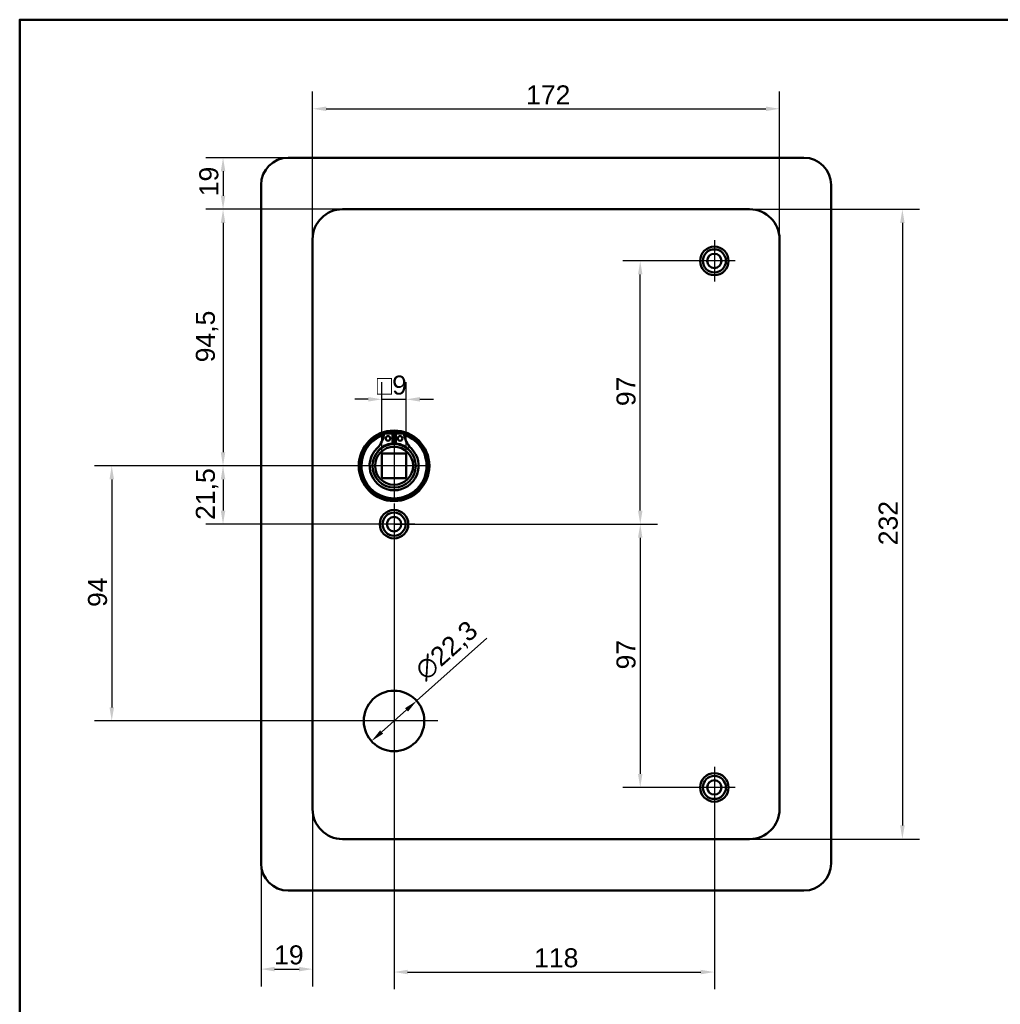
# Model space of a CAD drawing. Header units: millimetres. Extents: x 20 to 833, y 20 to 574.
# Tile 5 of 7: x 20 to 381, y 211 to 574. Entities that reach past the tile are written whole.
import ezdxf

# ---------------------------------------------------------------- set-up
doc = ezdxf.new("R2010")
doc.units = ezdxf.units.MM
doc.header["$LTSCALE"] = 2
for name, color, linetype, lineweight in [('Bemaßungen(DIN)', 7, 'Continuous', 25), ('Mittelpunktmarkierung(DIN)', 7, 'Continuous', 25), ('Sichtbare Kanten(DIN)', 7, 'Continuous', 50), ('Skizziergeometrie(DIN)', 7, 'Continuous', 50)]:
    doc.layers.add(name, color=color, linetype=linetype, lineweight=lineweight)
doc.styles.add('STANDARD-DIN~0', font='arial.ttf')
doc.dimstyles.new('CAD-LAN', dxfattribs={"dimscale": 2, "dimtxt": 3.5, "dimasz": 2.5, "dimexe": 3.175, "dimexo": 0, "dimgap": 0.8, "dimtad": 1, "dimrnd": 1e-08, "dimtxsty": 'STANDARD-DIN~0', "dimcen": 0.09, "dimdle": 10, "dimclrd": 250, "dimclre": 250, "dimclrt": 250, "dimadec": 0, "dimazin": 2, "dimtfac": 1, "dimtmove": 0, "dimatfit": 3, "dimfxl": 1, "dimtolj": 1, "dimtzin": 0, "dimlwd": 25, "dimlwe": 25, "dimarcsym": 0})

# ---------------------------------------------------------------- blocks, each defined once
blk = doc.blocks.new('Ränder Standardrahmen')
at = {"layer": 'Skizziergeometrie(DIN)', "flags": 128}
blk.add_lwpolyline([(10, 10), (10, 287), (410, 287), (410, 10), (10, 10)], dxfattribs=at)
blk = doc.blocks.new('*D8')
at = {"layer": 'Bemaßungen(DIN)', "color": 250, "linetype": 'Continuous', "lineweight": 25, "true_color": 0x3f3f3f, "transparency": 16777216}
for p, q in [((127.91, 493.14), (127.91, 547.53)), ((299.91, 493.14), (299.91, 547.53)), ((132.91, 541.18), (294.91, 541.18))]:
    blk.add_line(p, q, dxfattribs=at)
at = {"layer": 'Bemaßungen(DIN)', "color": 250, "linetype": 'Continuous', "true_color": 0x3f3f3f, "transparency": 16777216}
for points in [[(132.91, 542.01), (132.91, 540.34), (127.91, 541.18)], [(294.91, 542.01), (294.91, 540.34), (299.91, 541.18)]]:
    blk.add_solid(points, dxfattribs=at)
at = {"layer": 'Defpoints', "color": 0, "linetype": 'Continuous', "transparency": 16777216}
for p in [(299.91, 541.18), (127.91, 493.14), (299.91, 493.14)]:
    blk.add_point(p, dxfattribs=at)
at = {"layer": 'Bemaßungen(DIN)', "color": 250, "linetype": 'Continuous', "lineweight": 25, "true_color": 0x3f3f3f, "transparency": 16777216, "insert": (206.54, 549.8), "char_height": 7, "attachment_point": 1, "style": 'STANDARD-DIN~0'}
blk.add_mtext('\\A1;172', dxfattribs=at)
blk = doc.blocks.new('*D9')
at = {"layer": 'Bemaßungen(DIN)', "color": 250, "linetype": 'Continuous', "lineweight": 25, "true_color": 0x3f3f3f, "transparency": 16777216}
for p, q in [((288.91, 504.14), (351.53, 504.14)), ((345.18, 499.14), (345.18, 277.14)), ((288.91, 272.14), (351.53, 272.14))]:
    blk.add_line(p, q, dxfattribs=at)
at = {"layer": 'Bemaßungen(DIN)', "color": 250, "linetype": 'Continuous', "true_color": 0x3f3f3f, "transparency": 16777216}
for points in [[(344.35, 499.14), (346.02, 499.14), (345.18, 504.14)], [(344.35, 277.14), (346.02, 277.14), (345.18, 272.14)]]:
    blk.add_solid(points, dxfattribs=at)
at = {"layer": 'Defpoints', "color": 0, "linetype": 'Continuous', "transparency": 16777216}
for p in [(288.91, 504.14), (288.91, 272.14), (345.18, 272.14)]:
    blk.add_point(p, dxfattribs=at)
at = {"layer": 'Bemaßungen(DIN)', "color": 250, "linetype": 'Continuous', "lineweight": 25, "true_color": 0x3f3f3f, "transparency": 16777216, "insert": (336.43, 380.38), "char_height": 7, "attachment_point": 1, "rotation": 90, "style": 'STANDARD-DIN~0'}
blk.add_mtext('\\A1;232', dxfattribs=at)
blk = doc.blocks.new('*D10')
at = {"layer": 'Bemaßungen(DIN)', "color": 250, "linetype": 'Continuous', "lineweight": 25, "true_color": 0x3f3f3f, "transparency": 16777216}
for p, q in [((138.91, 504.14), (88.56, 504.14)), ((94.91, 499.14), (94.91, 414.64)), ((157.91, 409.64), (88.56, 409.64))]:
    blk.add_line(p, q, dxfattribs=at)
at = {"layer": 'Bemaßungen(DIN)', "color": 250, "linetype": 'Continuous', "true_color": 0x3f3f3f, "transparency": 16777216}
for points in [[(94.08, 499.14), (95.75, 499.14), (94.91, 504.14)], [(94.08, 414.64), (95.75, 414.64), (94.91, 409.64)]]:
    blk.add_solid(points, dxfattribs=at)
at = {"layer": 'Defpoints', "color": 0, "linetype": 'Continuous', "transparency": 16777216}
for p in [(138.91, 504.14), (94.91, 409.64), (157.91, 409.64)]:
    blk.add_point(p, dxfattribs=at)
at = {"layer": 'Bemaßungen(DIN)', "color": 250, "linetype": 'Continuous', "lineweight": 25, "true_color": 0x3f3f3f, "transparency": 16777216, "insert": (84.9, 447.77), "char_height": 7, "attachment_point": 1, "rotation": 90, "style": 'STANDARD-DIN~0'}
blk.add_mtext('\\A1;94,5', dxfattribs=at)
blk = doc.blocks.new('*D11')
at = {"layer": 'Bemaßungen(DIN)', "color": 250, "linetype": 'Continuous', "lineweight": 25, "true_color": 0x3f3f3f, "transparency": 16777216}
for p, q in [((157.91, 409.64), (88.56, 409.64)), ((94.91, 404.64), (94.91, 393.14)), ((157.91, 388.14), (88.56, 388.14))]:
    blk.add_line(p, q, dxfattribs=at)
at = {"layer": 'Bemaßungen(DIN)', "color": 250, "linetype": 'Continuous', "true_color": 0x3f3f3f, "transparency": 16777216}
for points in [[(94.08, 404.64), (95.75, 404.64), (94.91, 409.64)], [(94.08, 393.14), (95.75, 393.14), (94.91, 388.14)]]:
    blk.add_solid(points, dxfattribs=at)
at = {"layer": 'Defpoints', "color": 0, "linetype": 'Continuous', "transparency": 16777216}
for p in [(157.91, 409.64), (94.91, 388.14), (157.91, 388.14)]:
    blk.add_point(p, dxfattribs=at)
at = {"layer": 'Bemaßungen(DIN)', "color": 250, "linetype": 'Continuous', "lineweight": 25, "true_color": 0x3f3f3f, "transparency": 16777216, "insert": (84.9, 389.71), "char_height": 7, "attachment_point": 1, "rotation": 90, "style": 'STANDARD-DIN~0'}
blk.add_mtext('\\A1;21,5', dxfattribs=at)
blk = doc.blocks.new('*D12')
at = {"layer": 'Bemaßungen(DIN)', "color": 250, "linetype": 'Continuous', "lineweight": 25, "true_color": 0x3f3f3f, "transparency": 16777216}
for p, q in [((157.91, 409.64), (47.56, 409.64)), ((53.91, 404.64), (53.91, 320.64)), ((157.91, 315.64), (47.56, 315.64))]:
    blk.add_line(p, q, dxfattribs=at)
at = {"layer": 'Bemaßungen(DIN)', "color": 250, "linetype": 'Continuous', "true_color": 0x3f3f3f, "transparency": 16777216}
for points in [[(53.08, 404.64), (54.75, 404.64), (53.91, 409.64)], [(53.08, 320.64), (54.75, 320.64), (53.91, 315.64)]]:
    blk.add_solid(points, dxfattribs=at)
at = {"layer": 'Defpoints', "color": 0, "linetype": 'Continuous', "transparency": 16777216}
for p in [(157.91, 409.64), (53.91, 315.64), (157.91, 315.64)]:
    blk.add_point(p, dxfattribs=at)
at = {"layer": 'Bemaßungen(DIN)', "color": 250, "linetype": 'Continuous', "lineweight": 25, "true_color": 0x3f3f3f, "transparency": 16777216, "insert": (45.16, 357.64), "char_height": 7, "attachment_point": 1, "rotation": 90, "style": 'STANDARD-DIN~0'}
blk.add_mtext('\\A1;94', dxfattribs=at)
blk = doc.blocks.new('*D13')
at = {"layer": 'Bemaßungen(DIN)', "color": 250, "linetype": 'Continuous', "lineweight": 25, "true_color": 0x3f3f3f, "transparency": 16777216}
for p, q in [((118.91, 523.14), (88.56, 523.14)), ((94.91, 518.14), (94.91, 509.14)), ((138.91, 504.14), (88.56, 504.14))]:
    blk.add_line(p, q, dxfattribs=at)
at = {"layer": 'Bemaßungen(DIN)', "color": 250, "linetype": 'Continuous', "true_color": 0x3f3f3f, "transparency": 16777216}
for points in [[(94.08, 518.14), (95.75, 518.14), (94.91, 523.14)], [(94.08, 509.14), (95.75, 509.14), (94.91, 504.14)]]:
    blk.add_solid(points, dxfattribs=at)
at = {"layer": 'Defpoints', "color": 0, "linetype": 'Continuous', "transparency": 16777216}
for p in [(118.91, 523.14), (94.91, 504.14), (138.91, 504.14)]:
    blk.add_point(p, dxfattribs=at)
at = {"layer": 'Bemaßungen(DIN)', "color": 250, "linetype": 'Continuous', "lineweight": 25, "true_color": 0x3f3f3f, "transparency": 16777216, "insert": (86.16, 508.95), "char_height": 7, "attachment_point": 1, "rotation": 90, "style": 'STANDARD-DIN~0'}
blk.add_mtext('\\A1;19', dxfattribs=at)
blk = doc.blocks.new('*D14')
at = {"layer": 'Bemaßungen(DIN)', "color": 250, "linetype": 'Continuous', "lineweight": 25, "true_color": 0x3f3f3f, "transparency": 16777216}
for p, q in [((268.26, 485.14), (242.25, 485.14)), ((248.6, 393.14), (248.6, 480.14)), ((157.91, 388.14), (254.95, 388.14))]:
    blk.add_line(p, q, dxfattribs=at)
at = {"layer": 'Bemaßungen(DIN)', "color": 250, "linetype": 'Continuous', "true_color": 0x3f3f3f, "transparency": 16777216}
for points in [[(247.77, 480.14), (249.43, 480.14), (248.6, 485.14)], [(247.77, 393.14), (249.43, 393.14), (248.6, 388.14)]]:
    blk.add_solid(points, dxfattribs=at)
at = {"layer": 'Defpoints', "color": 0, "linetype": 'Continuous', "transparency": 16777216}
for p in [(248.6, 485.14), (268.26, 485.14), (157.91, 388.14)]:
    blk.add_point(p, dxfattribs=at)
at = {"layer": 'Bemaßungen(DIN)', "color": 250, "linetype": 'Continuous', "lineweight": 25, "true_color": 0x3f3f3f, "transparency": 16777216, "insert": (239.85, 431.63), "char_height": 7, "attachment_point": 1, "rotation": 90, "style": 'STANDARD-DIN~0'}
blk.add_mtext('\\A1;97', dxfattribs=at)
blk = doc.blocks.new('*D15')
at = {"layer": 'Bemaßungen(DIN)', "color": 250, "linetype": 'Continuous', "lineweight": 25, "true_color": 0x3f3f3f, "transparency": 16777216}
for p, q in [((157.91, 388.14), (254.95, 388.14)), ((248.6, 383.14), (248.6, 296.14)), ((268.26, 291.14), (242.25, 291.14))]:
    blk.add_line(p, q, dxfattribs=at)
at = {"layer": 'Bemaßungen(DIN)', "color": 250, "linetype": 'Continuous', "true_color": 0x3f3f3f, "transparency": 16777216}
for points in [[(247.77, 383.14), (249.43, 383.14), (248.6, 388.14)], [(247.77, 296.14), (249.43, 296.14), (248.6, 291.14)]]:
    blk.add_solid(points, dxfattribs=at)
at = {"layer": 'Defpoints', "color": 0, "linetype": 'Continuous', "transparency": 16777216}
for p in [(157.91, 388.14), (248.6, 291.14), (268.26, 291.14)]:
    blk.add_point(p, dxfattribs=at)
at = {"layer": 'Bemaßungen(DIN)', "color": 250, "linetype": 'Continuous', "lineweight": 25, "true_color": 0x3f3f3f, "transparency": 16777216, "insert": (239.85, 334.63), "char_height": 7, "attachment_point": 1, "rotation": 90, "style": 'STANDARD-DIN~0'}
blk.add_mtext('\\A1;97', dxfattribs=at)
blk = doc.blocks.new('*D16')
at = {"layer": 'Bemaßungen(DIN)', "color": 250, "linetype": 'Continuous', "lineweight": 25, "true_color": 0x3f3f3f, "transparency": 16777216}
for p, q in [((157.91, 380.49), (157.91, 216.79)), ((275.91, 283.49), (275.91, 216.79)), ((162.91, 223.14), (270.91, 223.14))]:
    blk.add_line(p, q, dxfattribs=at)
at = {"layer": 'Bemaßungen(DIN)', "color": 250, "linetype": 'Continuous', "true_color": 0x3f3f3f, "transparency": 16777216}
for points in [[(162.91, 223.97), (162.91, 222.31), (157.91, 223.14)], [(270.91, 223.97), (270.91, 222.31), (275.91, 223.14)]]:
    blk.add_solid(points, dxfattribs=at)
at = {"layer": 'Defpoints', "color": 0, "linetype": 'Continuous', "transparency": 16777216}
for p in [(157.91, 380.49), (275.91, 283.49), (275.91, 223.14)]:
    blk.add_point(p, dxfattribs=at)
at = {"layer": 'Bemaßungen(DIN)', "color": 250, "linetype": 'Continuous', "lineweight": 25, "true_color": 0x3f3f3f, "transparency": 16777216, "insert": (209.5, 231.89), "char_height": 7, "attachment_point": 1, "style": 'STANDARD-DIN~0'}
blk.add_mtext('\\A1;118', dxfattribs=at)
blk = doc.blocks.new('*D17')
at = {"layer": 'Bemaßungen(DIN)', "color": 250, "linetype": 'Continuous', "lineweight": 25, "true_color": 0x3f3f3f, "transparency": 16777216}
for p, q in [((127.91, 283.14), (127.91, 217.87)), ((108.91, 263.14), (108.91, 217.87)), ((113.91, 224.22), (122.91, 224.22))]:
    blk.add_line(p, q, dxfattribs=at)
at = {"layer": 'Bemaßungen(DIN)', "color": 250, "linetype": 'Continuous', "true_color": 0x3f3f3f, "transparency": 16777216}
for points in [[(113.91, 225.06), (113.91, 223.39), (108.91, 224.22)], [(122.91, 225.06), (122.91, 223.39), (127.91, 224.22)]]:
    blk.add_solid(points, dxfattribs=at)
at = {"layer": 'Defpoints', "color": 0, "linetype": 'Continuous', "transparency": 16777216}
for p in [(127.91, 283.14), (108.91, 263.14), (127.91, 224.22)]:
    blk.add_point(p, dxfattribs=at)
at = {"layer": 'Bemaßungen(DIN)', "color": 250, "linetype": 'Continuous', "lineweight": 25, "true_color": 0x3f3f3f, "transparency": 16777216, "insert": (113.72, 232.97), "char_height": 7, "attachment_point": 1, "style": 'STANDARD-DIN~0'}
blk.add_mtext('\\A1;19', dxfattribs=at)
blk = doc.blocks.new('*D18')
at = {"layer": 'Bemaßungen(DIN)', "color": 250, "linetype": 'Continuous', "lineweight": 25, "true_color": 0x3f3f3f, "transparency": 16777216}
for p, q in [((166.24, 323.06), (192.09, 346.09)), ((153.32, 311.55), (162.5, 319.73))]:
    blk.add_line(p, q, dxfattribs=at)
at = {"layer": 'Bemaßungen(DIN)', "color": 250, "linetype": 'Continuous', "true_color": 0x3f3f3f, "transparency": 16777216}
for points in [[(161.95, 320.35), (163.06, 319.11), (166.24, 323.06)], [(152.77, 312.17), (153.88, 310.93), (149.59, 308.22)]]:
    blk.add_solid(points, dxfattribs=at)
at = {"layer": 'Defpoints', "color": 0, "linetype": 'Continuous', "transparency": 16777216}
for p in [(166.24, 323.06), (149.59, 308.22)]:
    blk.add_point(p, dxfattribs=at)
at = {"layer": 'Bemaßungen(DIN)', "color": 250, "linetype": 'Continuous', "lineweight": 25, "true_color": 0x3f3f3f, "transparency": 16777216, "insert": (164.82, 335.51), "char_height": 7, "attachment_point": 1, "rotation": 41.7024, "style": 'STANDARD-DIN~0'}
blk.add_mtext('\\A1;∅22,3', dxfattribs=at)
blk = doc.blocks.new('*D19')
at = {"layer": 'Bemaßungen(DIN)', "color": 250, "linetype": 'Continuous', "lineweight": 25, "true_color": 0x3f3f3f, "transparency": 16777216}
for p, q in [((153.41, 414.14), (153.41, 440.49)), ((162.41, 414.14), (162.41, 440.49)), ((148.41, 434.14), (143.41, 434.14)), ((153.41, 434.14), (162.41, 434.14)), ((167.41, 434.14), (172.41, 434.14))]:
    blk.add_line(p, q, dxfattribs=at)
at = {"layer": 'Bemaßungen(DIN)', "color": 250, "linetype": 'Continuous', "true_color": 0x3f3f3f, "transparency": 16777216}
for points in [[(148.41, 434.97), (148.41, 433.31), (153.41, 434.14)], [(167.41, 434.97), (167.41, 433.31), (162.41, 434.14)]]:
    blk.add_solid(points, dxfattribs=at)
at = {"layer": 'Defpoints', "color": 0, "linetype": 'Continuous', "transparency": 16777216}
for p in [(162.41, 434.14), (153.41, 414.14), (162.41, 414.14)]:
    blk.add_point(p, dxfattribs=at)
at = {"layer": 'Bemaßungen(DIN)', "color": 250, "linetype": 'Continuous', "lineweight": 25, "true_color": 0x3f3f3f, "transparency": 16777216, "insert": (151.54, 442.89), "char_height": 7, "attachment_point": 1, "style": 'STANDARD-DIN~0'}
blk.add_mtext('\\A1;\\fAIGDT|b0|i0;\\H7.0000;o\\fArial|b0|i0;\\H7.0000;9', dxfattribs=at)

msp = doc.modelspace()

# ---------------------------------------------------------------- linework, layer by layer
at = {"layer": 'Mittelpunktmarkierung(DIN)', "linetype": 'Continuous'}
for p, q in [((275.9125, 492.791), (275.9125, 477.491)), ((283.5625, 485.141), (268.2625, 485.141)), ((157.9125, 421.641), (157.9125, 397.641)), ((169.9125, 409.641), (145.9125, 409.641)), ((157.9125, 395.791), (157.9125, 380.491)), ((165.5625, 388.141), (150.2625, 388.141)), ((157.9125, 331.791), (157.9125, 299.491)), ((174.0625, 315.641), (141.7625, 315.641)), ((275.9125, 298.791), (275.9125, 283.491)), ((283.5625, 291.141), (268.2625, 291.141))]:
    msp.add_line(p, q, dxfattribs=at)
at = {"layer": 'Sichtbare Kanten(DIN)'}
for p, q in [((118.9125, 523.141), (308.9125, 523.141)), ((108.9125, 263.141), (108.9125, 513.141)), ((318.9125, 513.141), (318.9125, 263.141)), ((288.9125, 504.141), (138.9125, 504.141)), ((127.9125, 493.141), (127.9125, 283.141)), ((299.9125, 283.141), (299.9125, 493.141)), ((154.2719, 421.5991), (157.2958, 421.5991)), ((157.2958, 421.5991), (157.2958, 417.8991)), ((158.5291, 417.8991), (158.5291, 421.5991)), ((158.5291, 421.5991), (161.553, 421.5991)), ((153.4125, 405.141), (153.4125, 414.141)), ((153.4125, 414.141), (162.4125, 414.141)), ((162.4125, 414.141), (162.4125, 405.141)), ((162.4125, 405.141), (153.4125, 405.141)), ((138.9125, 272.141), (288.9125, 272.141)), ((308.9125, 253.141), (118.9125, 253.141))]:
    msp.add_line(p, q, dxfattribs=at)
for centre, radius in [((275.9125, 485.141), 5.25), ((275.9125, 485.141), 4.25), ((275.9125, 485.141), 2.65), ((157.9125, 409.641), 13), ((157.9125, 409.641), 12.5), ((157.9125, 409.641), 8), ((155.6808, 419.7491), 0.85), ((160.1441, 419.7491), 0.85), ((157.9125, 409.641), 7), ((157.9125, 388.141), 5.25), ((157.9125, 388.141), 4.25), ((157.9125, 388.141), 2.65), ((157.9125, 315.641), 11.15), ((275.9125, 291.141), 5.25), ((275.9125, 291.141), 4.25), ((275.9125, 291.141), 2.65)]:
    msp.add_circle(centre, radius, dxfattribs=at)
for centre, radius, start, end in [((118.9125, 513.141), 10, 90, 180), ((308.9125, 513.141), 10, 0, 90), ((138.9125, 493.141), 11, 90, 180), ((288.9125, 493.141), 11, 0, 90), ((157.9125, 409.641), 12, 108.172127, 71.827873), ((145.5895, 422.3391), 8.6779, 314.140905, 355.032947), ((157.9125, 409.641), 12, 85.211021, 94.788979), ((170.2354, 422.3391), 8.6779, 184.967053, 225.859095), ((157.9125, 410.3744), 7.55, 94.685007, 144.312896), ((157.9125, 409.641), 8.2, 63.630564, 116.369436), ((157.9125, 409.641), 9, 86.0711, 93.9289), ((157.9125, 410.3744), 7.55, 35.687104, 85.314993), ((157.9125, 409.641), 9.0167, 134.140905, 45.859095), ((138.9125, 283.141), 11, 180, 270), ((288.9125, 283.141), 11, 270, 0), ((118.9125, 263.141), 10, 180, 270), ((308.9125, 263.141), 10, 270, 0)]:
    msp.add_arc(centre, radius, start, end, dxfattribs=at)

# ---------------------------------------------------------------- block references
at = {"xscale": 2, "yscale": 2, "zscale": 2}
msp.add_blockref('Ränder Standardrahmen', (0, 0), dxfattribs=at)

# ---------------------------------------------------------------- dimensions: what is measured, and where the dimension line sits
at = {"layer": 'Bemaßungen(DIN)', "color": 250, "linetype": 'Continuous', "lineweight": 25, "true_color": 0x3f3f3f}
for base, p1, p2, angle, picture, middle in [((299.9125, 541.1763), (127.9125, 493.141), (299.9125, 493.141), 180, '*D8', (213.9125, 541.1763)), ((94.9125, 504.141), (118.9125, 523.141), (138.9125, 504.141), 270, '*D13', (94.9125, 513.641)), ((94.9125, 409.641), (138.9125, 504.141), (157.9125, 409.641), 90, '*D10', (94.9125, 456.891)), ((345.1827, 272.141), (288.9125, 504.141), (288.9125, 272.141), 90, '*D9', (345.1827, 388.141)), ((248.6005, 485.141), (157.9125, 388.141), (268.2625, 485.141), 90, '*D14', (248.6005, 436.641)), ((53.9125, 315.641), (157.9125, 409.641), (157.9125, 315.641), 90, '*D12', (53.9125, 362.641)), ((94.9125, 388.141), (157.9125, 409.641), (157.9125, 388.141), 90, '*D11', (94.9125, 398.891)), ((248.6005, 291.141), (157.9125, 388.141), (268.2625, 291.141), 90, '*D15', (248.6005, 339.641)), ((275.9125, 223.141), (157.9125, 380.491), (275.9125, 283.491), 180, '*D16', (216.9125, 223.141))]:
    dim = msp.add_linear_dim(base=base, p1=p1, p2=p2, angle=angle, dimstyle='CAD-LAN', override={"dimgap": 0.8, "dimdec": 2, "dimtol": 0, "dimlim": 0, "dimtp": 0, "dimtm": 0, "dimtdec": 2, "dimtofl": 0, "dimatfit": 1}, dxfattribs=at)
    dim.commit()
    dim.dimension.update_dxf_attribs({"geometry": picture, "text_midpoint": middle, "dimtype": 160})
dim = msp.add_linear_dim(base=(162.4125, 434.141), p1=(153.4125, 414.141), p2=(162.4125, 414.141), angle=180, text='\\fAIGDT|b0|i0;\\H7.0000;o\\fArial|b0|i0;\\H7.0000;<>', dimstyle='CAD-LAN', override={"dimgap": 0.8, "dimdec": 2, "dimtol": 0, "dimlim": 0, "dimtp": 0, "dimtm": 0, "dimtdec": 2, "dimtofl": 1, "dimatfit": 1}, dxfattribs=at)
dim.commit()
dim.dimension.update_dxf_attribs({"geometry": '*D19', "text_midpoint": (157.9125, 434.141), "dimtype": 160})
dim = msp.add_diameter_dim_2p(p1=(149.5878, 308.2234), p2=(166.2372, 323.0587), dimstyle='CAD-LAN', override={"dimgap": 0.8, "dimdec": 2, "dimlfac": 1, "dimtol": 0, "dimlim": 0, "dimtp": 0, "dimtm": 0, "dimtdec": 2, "dimatfit": 2}, dxfattribs=at)
dim.commit()
dim.dimension.update_dxf_attribs({"geometry": '*D18', "text_midpoint": (181.2649, 336.4491), "dimtype": 163})
dim = msp.add_linear_dim(base=(127.9125, 224.2232), p1=(108.9125, 263.141), p2=(127.9125, 283.141), dimstyle='CAD-LAN', override={"dimgap": 0.8, "dimdec": 2, "dimtol": 0, "dimlim": 0, "dimtp": 0, "dimtm": 0, "dimtdec": 2, "dimtofl": 0, "dimatfit": 1}, dxfattribs=at)
dim.commit()
dim.dimension.update_dxf_attribs({"geometry": '*D17', "text_midpoint": (118.4125, 224.2232), "dimtype": 160})

doc.saveas('drawing.dxf')
